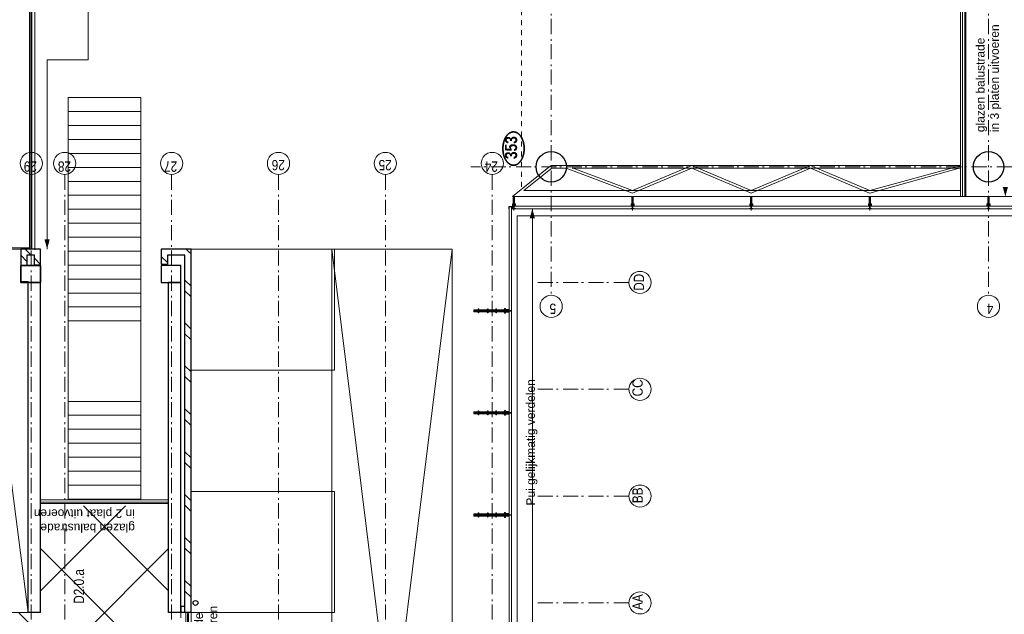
# Model space of a CAD drawing. Header units: millimetres. Extents: x -46954 to 169732, y -26853 to 94136.
# Tile 47 of 174: x -7099 to 9112, y 54794 to 64591. Entities that reach past the tile are written whole.
import ezdxf
from ezdxf.enums import TextEntityAlignment as Align

# ---------------------------------------------------------------- set-up
doc = ezdxf.new("R2010")
doc.units = ezdxf.units.MM
doc.header["$LTSCALE"] = 400
for name, pattern in [('STYLE_01', [0.416641, 0.208282, -0.208359]), ('STYLE_06', [1.041641, 0.625, -0.208282, 0.069427, -0.138931]), ('STYLE_15', [0.240945, 0.11811, -0.059055, 0.004724, -0.059055]), ('STYLE_16', [0.177165, 0.11811, -0.059055]), ('STYLE_21', [0.138889, 0.069444, -0.069444])]:
    doc.linetypes.add(name, pattern=pattern)
for name, color, linetype, lineweight in [('Buitenkozijnen', 140, 'Continuous', 15), ('Detailaanduiding', 5, 'Continuous', 70), ('mat-baksteen', 5, 'Continuous', 25), ('mat-beton (ihwg)', 5, 'Continuous', 25), ('mat-glas-hor', 140, 'Continuous', 15), ('mat-glas-vert', 140, 'Continuous', 15), ('mat-staal_zink', 140, 'Continuous', 15), ('None', 7, 'Continuous', 9), ('Ruimtenummers', 5, 'Continuous', 25), ('Sloopwerk', 5, 'Continuous', 25), ('Tekst', 140, 'Continuous', 15)]:
    doc.layers.add(name, color=color, linetype=linetype, lineweight=lineweight)
doc.layers.add('inlay', color=6, linetype='Continuous')
doc.styles.add('Arial', font='arial.ttf', dxfattribs={"height": 176.388889})
doc.styles.add('Arial Narrow', font='ARIALN.TTF', dxfattribs={"height": 222.25})
doc.styles.add('Arial Narrow (bold)', font='ARIALNB.TTF', dxfattribs={"height": 172.861111})
doc.styles.get("Standard").update_dxf_attribs({"font": 'arial.ttf'})

# ---------------------------------------------------------------- blocks, each defined once
blk = doc.blocks.new('*U325')
at = {"layer": 'None', "color": 43, "linetype": 'Continuous', "lineweight": 9}
for p, q in [((30156, -5073), (30662, -5697)), ((30156, -5073), (30156, -12446)), ((30256, -5260), (30631, -5723)), ((30256, -5260), (30256, -12446)), ((30626, -5710), (30626, -5956)), ((30666, -5710), (30666, -12446)), ((30626, -5957), (30213, -7048)), ((30632, -6054), (30256, -7048)), ((30626, -6053), (30626, -12446)), ((30213, -7049), (30624, -8025)), ((30256, -7048), (30668, -8026)), ((30624, -8026), (30213, -9002)), ((30668, -8025), (30256, -9003)), ((30213, -9003), (30624, -9979)), ((30256, -9002), (30668, -9979)), ((30624, -9979), (30214, -10953)), ((30668, -9979), (30256, -10957)), ((30214, -10954), (30627, -12451)), ((30256, -10956), (30665, -12441))]:
    blk.add_line(p, q, dxfattribs=at)
blk = doc.blocks.new('*U554')
at = {"layer": 'None', "color": 8, "linetype": 'Continuous', "lineweight": 5}
for points in [[(23301, 220), (25298, 220), (25298, -2140), (23301, -2140)], [(27294, 220), (29291, 220), (29291, -2140), (27294, -2140)], [(29291, -2100), (21404, -2100), (21404, -4080), (29291, -4080)]]:
    blk.add_lwpolyline(points, close=True, dxfattribs=at)
at = {"layer": 'None', "color": 8, "linetype": 'Continuous', "lineweight": 5, "flags": 128}
blk.add_lwpolyline([(29291, -2100), (21404, -3076), (21404, -3104), (29291, -4080)], dxfattribs=at)
blk = doc.blocks.new('*U555')
at = {"layer": 'None', "color": 8, "linetype": 'Continuous', "lineweight": 5}
for points in [[(25172, 2245), (25402, 2245), (25402, 1045), (25172, 1045)], [(25402, 2245), (25632, 2245), (25632, 1045), (25402, 1045)], [(25632, 2245), (25862, 2245), (25862, 1045), (25632, 1045)], [(25862, 2245), (26092, 2245), (26092, 1045), (25862, 1045)], [(26092, 2245), (26322, 2245), (26322, 1045), (26092, 1045)], [(26322, 2245), (26552, 2245), (26552, 1045), (26322, 1045)], [(26552, 2245), (26782, 2245), (26782, 1045), (26552, 1045)], [(26782, 2245), (28107, 2245), (28107, 1045), (26782, 1045)], [(28107, 2245), (28337, 2245), (28337, 1045), (28107, 1045)], [(28337, 2245), (28567, 2245), (28567, 1045), (28337, 1045)], [(28567, 2245), (28797, 2245), (28797, 1045), (28567, 1045)], [(28797, 2245), (29027, 2245), (29027, 1045), (28797, 1045)], [(29027, 2245), (29257, 2245), (29257, 1045), (29027, 1045)], [(29257, 2245), (29487, 2245), (29487, 1045), (29257, 1045)], [(29487, 2245), (29717, 2245), (29717, 1045), (29487, 1045)], [(29717, 2245), (29947, 2245), (29947, 1045), (29717, 1045)], [(29947, 2245), (30177, 2245), (30177, 1045), (29947, 1045)], [(30177, 2245), (30407, 2245), (30407, 1045), (30177, 1045)], [(30407, 2245), (30637, 2245), (30637, 1045), (30407, 1045)], [(30637, 2245), (30867, 2245), (30867, 1045), (30637, 1045)], [(30867, 2245), (31097, 2245), (31097, 1045), (30867, 1045)], [(31097, 2245), (31327, 2245), (31327, 1045), (31097, 1045)], [(31327, 2245), (31557, 2245), (31557, 1045), (31327, 1045)], [(31557, 2245), (31787, 2245), (31787, 1045), (31557, 1045)]]:
    blk.add_lwpolyline(points, close=True, dxfattribs=at)
blk = doc.blocks.new('Kolom O 500')
at = {"layer": 'mat-beton (ihwg)', "lineweight": 25}
blk.add_circle((0, 0), 250, dxfattribs=at)
blk = doc.blocks.new('*X1045')
at = {"layer": 'None', "lineweight": 9}
blk.add_line((29071, 610), (29171, 710), dxfattribs=at)
blk = doc.blocks.new('*X1046')
at = {"layer": 'None', "lineweight": 9}
blk.add_line((29251, 260), (29291, 300), dxfattribs=at)
blk = doc.blocks.new('*X1047')
at = {"layer": 'None', "lineweight": 9}
for p, q in [((23555, 220), (23655, 320)), ((23731, 220), (23831, 320)), ((24262, 220), (24362, 320)), ((24438, 220), (24538, 320)), ((24969, 220), (25069, 320)), ((25145, 220), (25245, 320)), ((25676, 220), (25776, 320)), ((25852, 220), (25952, 320)), ((26383, 220), (26483, 320)), ((26559, 220), (26659, 320)), ((27090, 220), (27190, 320)), ((27266, 220), (27366, 320)), ((27797, 220), (27897, 320)), ((27974, 220), (28074, 320)), ((28504, 220), (28604, 320)), ((28681, 220), (28781, 320)), ((29211, 220), (29251, 260))]:
    blk.add_line(p, q, dxfattribs=at)
blk = doc.blocks.new('HWA')
at = {"layer": 'None', "color": 92, "linetype": 'Continuous', "lineweight": 25}
blk.add_circle((0, -74), 40, dxfattribs=at)
blk = doc.blocks.new('*X1050')
at = {"layer": 'None', "lineweight": 9}
blk.add_line((29088, 2925), (29188, 3025), dxfattribs=at)
blk = doc.blocks.new('*X1051')
at = {"layer": 'None', "lineweight": 9}
blk.add_line((29039, 2700), (29139, 2800), dxfattribs=at)
blk = doc.blocks.new('*U382')
at = {"layer": 'None', "color": 8, "lineweight": 5, "flags": 128}
for points in [[(-5, -154), (-5, -154, 0.414214), (-5, -155), (-5, -173), (-5, -173, 0.414214), (-5, -173), (-4, -173), (-4, -173, 0.414214), (-3, -173), (-3, -173, 0.414214), (-4, -172), (-4, -172), (-4, -169), (-4, -169, -0.414214), (-4, -168), (-3, -168), (-3, -168, 0.221695), (-2, -168), (-1, -167), (-1, -167, -0.466308), (1, -167), (2, -168), (2, -168, 0.221695), (3, -168), (4, -168), (4, -168, -0.414214), (5, -169), (5, -172), (4, -172), (4, -172, 0.414214), (4, -173), (4, -173, 0.414214), (4, -173), (5, -173), (5, -173, 0.414214), (6, -173), (6, -155), (6, -155, 0.414214), (5, -154), (5, -154), (5, -155), (5, -155, -0.414214), (4, -155), (4, -155), (4, -155, -0.414214), (3, -155), (3, -151), (3, -151, -0.414214), (4, -150), (4, -150), (4, -150, -0.414214), (5, -150), (5, -151), (5, -151), (5, -151, 0.414214), (6, -150), (6, -138), (6, -138, 0.351868), (5, -137), (5, -137, 0.351868), (5, -137), (4, -139), (4, -139, 0.314902), (4, -139), (4, -140), (4, -140, -0.198912), (5, -140), (5, -140), (5, -140, -0.198912), (4, -140), (4, -141), (4, -141, 0.414214), (4, -141), (4, -141), (4, -141, -0.198912), (5, -141), (5, -142), (5, -142, -0.198912), (4, -142), (4, -142), (4, -142, 0.414214), (4, -142), (4, -143), (4, -143, -0.198912), (5, -143), (5, -143), (5, -143, -0.087489), (5, -143), (4, -144), (4, -149), (4, -149, -0.414214), (4, -149), (-4, -149), (-4, -149, -0.414214), (-4, -149), (-4, -144), (-4, -143), (-4, -143, -0.087489), (-4, -143), (-4, -143), (-4, -143, -0.198912), (-4, -143), (-4, -142), (-4, -142, 0.414214), (-4, -142), (-4, -142), (-4, -142, -0.198912), (-4, -142), (-4, -141), (-4, -141, -0.198912), (-4, -141), (-4, -141), (-4, -141, 0.414214), (-4, -141), (-4, -140), (-4, -140, -0.198912), (-4, -140), (-4, -140), (-4, -140, -0.198912), (-4, -140), (-4, -139), (-4, -139, 0.314902), (-4, -139), (-5, -137), (-5, -137, 0.351868), (-5, -137), (-5, -137, 0.351868), (-5, -138), (-5, -150), (-5, -150, 0.414214), (-5, -151), (-5, -151), (-5, -150), (-5, -150, -0.414214), (-4, -150), (-4, -150), (-4, -150, -0.414214), (-3, -151), (-3, -155), (-3, -155, -0.414214), (-4, -155), (-4, -155), (-4, -155, -0.414214), (-5, -155), (-5, -154)], [(-4, -162, -0.414214), (-4, -161), (-3, -161), (-3, -161, 0.414214), (-2, -161), (-2, -160), (-2, -160, 0.414214), (-3, -160), (-4, -160), (-4, -160, -0.414214), (-4, -160), (-4, -157), (-4, -157, -0.414214), (-4, -156), (4, -156), (4, -156, -0.414214), (5, -157), (5, -160), (5, -160, -0.414214), (4, -160), (3, -160), (3, -160, 0.414214), (3, -160), (3, -161), (3, -161, 0.414214), (3, -161), (4, -161), (4, -161, -0.414214), (5, -162), (5, -167), (5, -167, -0.414214), (4, -167), (3, -167), (3, -167, -0.221695), (3, -167), (2, -166), (2, -166, 0.466308), (-2, -166), (-3, -167), (-3, -167, -0.221695), (-3, -167), (-4, -167), (-4, -167, -0.414214), (-4, -167), (-4, -162)], [(-2, -150, 0.414214), (-2, -150), (-2, -155), (-2, -155, 0.414214), (-2, -155), (2, -155), (2, -155, 0.414214), (2, -155), (2, -150), (2, -150, 0.414214), (2, -150), (-2, -150)]]:
    blk.add_lwpolyline(points, format="xyb", close=True, dxfattribs=at)
blk = doc.blocks.new('*U383')
at = {"layer": 'None', "color": 8, "lineweight": 5, "flags": 128}
for points in [[(-13, -183), (-13, -182), (-14, -181), (-14, -181, 0.36397), (-15, -181), (-15, -181), (-15, -182), (-15, -182, -0.36397), (-16, -182), (-16, -182), (-16, -181), (-16, -181, 0.36397), (-17, -181), (-17, -181), (-17, -182), (-17, -182, -0.36397), (-18, -182), (-18, -182), (-18, -181), (-18, -181, 0.36397), (-18, -181), (-18, -181), (-19, -182), (-19, -182, -0.36397), (-19, -182), (-19, -182), (-20, -181), (-20, -181, 0.36397), (-20, -181), (-20, -181), (-21, -182), (-21, -182, -0.36397), (-21, -182), (-21, -182), (-22, -181), (-22, -181, 0.36397), (-22, -181), (-22, -181), (-22, -181), (-23, -181), (-23, -181), (-23, -181, 0.36397), (-24, -181), (-24, -181), (-24, -181), (-24, -181), (-24, -181, -0.267949), (-25, -181), (-25, -181), (-25, -181), (-25, -181, 0.339454), (-25, -181), (-25, -181, 0.339454), (-25, -181), (-25, -181), (-25, -184), (-25, -184, 0.414214), (-25, -185), (-25, -185), (-24, -185), (-24, -185, 0.414214), (-24, -184), (-24, -184), (-24, -183), (-24, -183, 0.236068), (-24, -182), (-24, -182), (-24, -182, -0.548276), (-24, -182), (-24, -182, -0.548276), (-24, -182), (-24, -182), (-24, -182, 0.250388), (-24, -182), (-24, -182), (-23, -182), (-23, -182, -0.414214), (-22, -183), (-22, -183), (-22, -183), (-22, -183, 0.414214), (-22, -184), (-22, -184), (-22, -184), (-22, -184, 0.131652), (-22, -184), (-22, -184), (-20, -183), (-13, -183)], [(-6, -181), (-6, -181, -0.388879), (-9, -183), (-9, -183), (-20, -183), (-22, -184), (-23, -184), (-23, -183), (-24, -183), (-24, -185), (24, -185), (24, -183), (23, -183), (23, -184), (22, -184), (20, -183), (9, -183), (9, -183, -0.388879), (6, -181), (6, -181), (5, -173), (3, -173), (3, -171), (-2, -171), (-2, -173), (-5, -173), (-6, -181)], [(14, -183), (14, -182), (15, -181), (15, -181, -0.36397), (15, -181), (15, -181), (15, -182), (15, -182, 0.36397), (16, -182), (16, -182), (16, -181), (16, -181, -0.36397), (17, -181), (17, -181), (17, -182), (17, -182, 0.36397), (18, -182), (18, -182), (18, -181), (18, -181, -0.36397), (19, -181), (19, -181), (19, -182), (19, -182, 0.36397), (19, -182), (19, -182), (20, -181), (20, -181, -0.36397), (20, -181), (20, -181), (21, -182), (21, -182, 0.36397), (21, -182), (21, -182), (22, -181), (22, -181, -0.36397), (22, -181), (22, -181), (22, -181), (23, -181), (24, -181), (24, -181, -0.36397), (24, -181), (24, -181), (24, -181), (25, -181), (25, -181, 0.267949), (25, -181), (25, -181), (25, -181), (25, -181, -0.339454), (25, -181), (25, -181, -0.339454), (26, -181), (26, -181), (26, -184), (26, -184, -0.414214), (25, -185), (25, -185), (24, -185), (24, -185, -0.414214), (24, -184), (24, -184), (24, -183), (24, -183, -0.236068), (24, -182), (24, -182), (24, -182, 0.548276), (24, -182), (24, -182, 0.548276), (24, -182), (24, -182), (24, -182, -0.250388), (24, -182), (24, -182), (23, -182), (23, -182, 0.414214), (23, -183), (23, -183), (23, -183), (23, -183, -0.414214), (22, -184), (22, -184), (22, -184), (22, -184, -0.131652), (22, -184), (22, -184), (21, -183), (14, -183)]]:
    blk.add_lwpolyline(points, format="xyb", close=True, dxfattribs=at)
blk = doc.blocks.new('verticale stijl 150x50 UV')
at = {"layer": 'None', "color": 8, "linetype": 'STYLE_15', "lineweight": 5}
blk.add_line((0, -216), (0, 35), dxfattribs=at)
at = {"layer": 'None', "color": 8, "lineweight": 5}
for p, q in [((-26, -143), (-26, -143)), ((-26, -144), (-26, -144)), ((-25, -133), (-25, -133)), ((-25, -134), (-25, -134)), ((-25, -135), (-25, -135)), ((-25, -136), (-25, -136)), ((-25, -137), (-25, -137)), ((-25, -137), (-25, -137)), ((-25, -138), (-25, -138)), ((-25, -139), (-25, -139)), ((-25, -140), (-25, -140)), ((-25, -141), (-25, -141)), ((-25, -142), (-25, -142)), ((-25, -142), (-25, -142)), ((-25, -143), (-25, -143)), ((-25, -145), (-25, -145)), ((-24, -133), (-24, -133)), ((-24, -134), (-24, -134)), ((-24, -135), (-24, -135)), ((-24, -135), (-24, -135)), ((-24, -136), (-24, -136)), ((-24, -137), (-24, -137)), ((-24, -138), (-24, -138)), ((-24, -139), (-24, -139)), ((-24, -139), (-24, -139)), ((-24, -140), (-24, -140)), ((-24, -141), (-24, -141)), ((-24, -142), (-24, -142)), ((-24, -143), (-24, -143)), ((-24, -144), (-24, -144)), ((-23, -133), (-23, -133)), ((-23, -134), (-23, -134)), ((-23, -135), (-23, -135)), ((-23, -136), (-23, -136)), ((-23, -137), (-23, -137)), ((-23, -137), (-23, -137)), ((-23, -138), (-23, -138)), ((-23, -139), (-23, -139)), ((-23, -140), (-23, -140)), ((-23, -141), (-23, -141)), ((-23, -142), (-23, -142)), ((-23, -145), (-23, -145)), ((-22, -127), (-22, -127)), ((-22, -128), (-22, -128)), ((-22, -129), (-22, -129)), ((-22, -129), (-22, -129)), ((-22, -130), (-22, -130)), ((-22, -131), (-22, -131)), ((-22, -132), (-22, -132)), ((-22, -133), (-22, -133)), ((-22, -133), (-22, -133)), ((-22, -133), (-22, -133)), ((-22, -134), (-22, -134)), ((-22, -134), (-22, -134)), ((-22, -135), (-22, -135)), ((-22, -135), (-22, -135)), ((-22, -140), (-22, -140)), ((-22, -140), (-22, -140)), ((-22, -141), (-22, -141)), ((-22, -141), (-22, -141)), ((-22, -142), (-22, -142)), ((-22, -144), (-22, -144)), ((-22, -145), (-22, -145)), ((-21, -126), (-21, -126)), ((-21, -129), (-21, -129)), ((-21, -130), (-21, -130)), ((-21, -131), (-21, -131)), ((-21, -131), (-21, -131)), ((-21, -132), (-21, -132)), ((-21, -133), (-21, -133)), ((-21, -134), (-21, -134)), ((-21, -135), (-21, -135)), ((-21, -135), (-21, -135)), ((-21, -136), (-21, -136)), ((-21, -137), (-21, -137)), ((-21, -138), (-21, -138)), ((-21, -139), (-21, -139)), ((-21, -139), (-21, -139)), ((-21, -140), (-21, -140)), ((-21, -141), (-21, -141)), ((-21, -144), (-21, -144)), ((-20, -126), (-20, -126)), ((-20, -130), (-20, -130)), ((-20, -131), (-20, -131)), ((-20, -132), (-20, -132)), ((-20, -133), (-20, -133)), ((-20, -133), (-20, -133)), ((-20, -134), (-20, -134)), ((-20, -135), (-20, -135)), ((-20, -136), (-20, -136)), ((-20, -137), (-20, -137)), ((-20, -137), (-20, -137)), ((-20, -138), (-20, -138)), ((-20, -139), (-20, -139)), ((-20, -140), (-20, -140)), ((-20, -141), (-20, -141)), ((-20, -142), (-20, -142)), ((-20, -142), (-20, -142)), ((-20, -143), (-20, -143)), ((-20, -144), (-20, -144)), ((-19, -126), (-19, -126)), ((-19, -127), (-19, -127)), ((-19, -129), (-19, -129)), ((-19, -130), (-19, -130)), ((-19, -131), (-19, -131)), ((-19, -131), (-19, -131)), ((-19, -132), (-19, -132)), ((-19, -133), (-19, -133)), ((-19, -134), (-19, -134)), ((-19, -135), (-19, -135)), ((-19, -140), (-19, -140)), ((-19, -141), (-19, -141)), ((-19, -142), (-19, -142)), ((-18, -128), (-18, -128)), ((-18, -129), (-18, -129)), ((-18, -129), (-18, -129)), ((-18, -133), (-18, -133)), ((-18, -134), (-18, -134)), ((-18, -135), (-18, -135)), ((-18, -140), (-18, -140)), ((-18, -141), (-18, -141)), ((-18, -142), (-18, -142)), ((-18, -142), (-18, -142)), ((-17, -133), (-17, -133)), ((-17, -133), (-17, -133)), ((-17, -134), (-17, -134)), ((-17, -134), (-17, -134)), ((-17, -135), (-17, -135)), ((-17, -135), (-17, -135)), ((-17, -135), (-17, -135)), ((-17, -136), (-17, -136)), ((-17, -136), (-17, -136)), ((-17, -137), (-17, -137)), ((-17, -137), (-17, -137)), ((-17, -137), (-17, -137)), ((-17, -138), (-17, -138)), ((-17, -138), (-17, -138)), ((-17, -139), (-17, -139)), ((-17, -139), (-17, -139)), ((-17, -139), (-17, -139)), ((-17, -140), (-17, -140)), ((-17, -140), (-17, -140)), ((-17, -141), (-17, -141)), ((-17, -141), (-17, -141)), ((-17, -142), (-17, -142)), ((-17, -142), (-17, -142)), ((-17, -142), (-17, -142)), ((-17, -143), (-17, -143)), ((-17, -143), (-17, -143)), ((-16, -141), (-16, -141)), ((-16, -142), (-16, -142)), ((-16, -143), (-16, -143)), ((-16, -144), (-16, -144)), ((-15, -142), (-15, -142)), ((-15, -143), (-15, -143)), ((-15, -144), (-15, -144)), ((-15, -145), (-15, -145)), ((-14, -142), (-14, -142)), ((-14, -143), (-14, -143)), ((-14, -144), (-14, -144)), ((-14, -144), (-14, -144)), ((-13, -143), (-13, -143)), ((-13, -144), (-13, -144))]:
    blk.add_line(p, q, dxfattribs=at)
at = {"layer": 'None', "color": 8, "linetype": 'STYLE_16', "lineweight": 5}
for p, q in [((-2, -155), (0, -154)), ((-2, -157), (-2, -155)), ((-1, -157), (-1, -155)), ((-1, -157), (-1, -155)), ((2, -155), (0, -154)), ((1, -157), (1, -155)), ((2, -157), (2, -155)), ((2, -157), (2, -155))]:
    blk.add_line(p, q, dxfattribs=at)
at = {"layer": 'None', "color": 8, "linetype": 'Continuous', "lineweight": 5, "flags": 128}
for points in [[(-10, 15), (10, 15), (10, -105), (25, -105), (25, -117), (-25, -117), (-25, -105), (-10, -105)], [(-8, 13), (-8, -105), (8, -105), (8, 13)], [(8, -107), (-8, -107), (-23, -107), (-23, -115), (23, -115), (23, -107)]]:
    blk.add_lwpolyline(points, close=True, dxfattribs=at)
at = {"layer": 'None', "color": 8, "lineweight": 5, "flags": 128}
for points in [[(-15, -145), (-15, -145, 0.390793), (-13, -144), (-13, -144, 0.390793), (-14, -142), (-14, -142, -0.352623), (-16, -140), (-16, -133), (-16, -133, 0.414214), (-16, -133), (-18, -133), (-18, -133), (-18, -133, -0.520293), (-18, -133), (-18, -130), (-18, -130), (-18, -128), (-18, -128, -0.577863), (-18, -128), (-18, -128), (-18, -128, 0.366605), (-18, -127), (-18, -127, 0.366605), (-18, -127), (-18, -127, -0.130834), (-19, -126), (-19, -126, 0.439074), (-21, -126), (-21, -126, -0.133252), (-22, -127), (-22, -127, 0.366605), (-22, -127), (-22, -127, 0.366605), (-22, -128), (-22, -128), (-22, -128, -0.577455), (-22, -128), (-22, -130), (-22, -130), (-22, -133), (-22, -133, -0.52048), (-22, -133), (-22, -133), (-25, -133), (-25, -133, 0.414214), (-25, -133), (-25, -141), (-25, -141, -0.255976), (-26, -143), (-26, -143, 0.749676), (-25, -145), (-21, -145), (-21, -145, 0.414214), (-19, -143), (-19, -143, -0.402808), (-19, -142), (-19, -142, -0.402808), (-18, -143), (-18, -143, 0.233259), (-18, -143), (-15, -144), (-15, -144, -0.419014), (-15, -144), (-15, -144, -0.419014), (-15, -144), (-16, -144), (-16, -144, 0.414214), (-16, -144), (-16, -144, 0.414214), (-16, -145)], [(-23, -142), (-23, -142, 0.418874), (-24, -142), (-24, -142, -0.396568), (-25, -143), (-25, -143, 0.437017), (-26, -144), (-26, -144, 0.437017), (-25, -144), (-22, -144), (-22, -144, 0.263556), (-20, -143), (-20, -143, 0.552342), (-21, -142)], [(25, -133), (25, -117), (23, -117), (-23, -117), (-25, -117), (-25, -133), (-22, -133), (-22, -128), (-23, -128), (-23, -127), (-22, -127), (-22, -125), (-22, -124), (-22, -120), (-22, -120, -0.414214), (-20, -119), (-20, -119), (-20, -119, -0.414214), (-18, -120), (-18, -124), (-18, -125), (-18, -127), (-18, -127), (-18, -128), (-18, -128), (-18, -133), (-16, -133), (-16, -120), (-16, -120, -0.414214), (-15, -119), (-15, -119), (-7, -119), (-7, -119, -0.414214), (-5, -120), (-5, -137), (-4, -137), (-4, -140), (-4, -140), (-4, -140), (-4, -141), (-4, -141), (-4, -142), (-4, -142), (-4, -143), (-4, -144), (-4, -149), (-2, -149), (-2, -138), (-2, -138, -0.414214), (0, -136), (0, -136), (0, -136, -0.414214), (2, -138), (2, -149), (4, -149), (4, -144), (4, -143), (4, -142), (4, -142), (4, -141), (4, -141), (4, -140), (4, -140), (4, -140), (4, -137), (5, -137), (5, -120), (5, -120, -0.414214), (7, -119), (7, -119), (15, -119), (15, -119, -0.414214), (16, -120), (16, -133), (18, -133), (18, -128), (18, -128), (18, -127), (18, -127), (18, -125), (18, -124), (18, -120), (18, -120, -0.414214), (20, -119), (20, -119), (20, -119, -0.414214), (22, -120), (22, -124), (22, -125), (22, -127), (23, -127), (23, -128), (22, -128), (22, -133)], [(-23, -136), (-23, -136, -0.414214), (-22, -135), (-22, -135, -0.414214), (-21, -136), (-21, -139), (-21, -139, -0.414214), (-22, -140), (-22, -140, -0.414214), (-23, -139)], [(-21, -128, -0.29188), (-21, -127), (-20, -127), (-20, -127, -0.344328), (-20, -127), (-19, -127), (-19, -127, -0.29188), (-19, -128), (-19, -130), (-19, -130, -0.348796), (-20, -130), (-20, -130, -0.348796), (-21, -130), (-21, -128)], [(-19, -140, -0.414214), (-20, -139), (-20, -136), (-20, -136, -0.414214), (-19, -135), (-19, -135, -0.414214), (-18, -136), (-18, -139), (-18, -139, -0.414214), (-19, -140)], [(0, -157), (0, -157, -0.163834), (-4, -156), (-4, -156), (-4, -156, -0.234469), (-5, -155), (-5, -155), (-5, -154), (5, -154), (5, -155), (5, -155, -0.234469), (4, -156), (4, -156), (4, -156, -0.163834), (0, -157), (0, -157)], [(15, -145), (15, -145, -0.390793), (13, -144), (13, -144, -0.390793), (14, -142), (14, -142, 0.352623), (16, -140), (16, -133), (16, -133, -0.414214), (16, -133), (18, -133), (18, -133), (18, -133, 0.520293), (18, -133), (18, -130), (18, -130), (18, -128), (18, -128, 0.577863), (18, -128), (18, -128), (18, -128, -0.366605), (18, -127), (18, -127, -0.366605), (18, -127), (18, -127, 0.130834), (19, -126), (19, -126, -0.439074), (21, -126), (21, -126, 0.133252), (22, -127), (22, -127, -0.366605), (22, -127), (22, -127, -0.366605), (22, -128), (22, -128), (22, -128, 0.577455), (22, -128), (22, -130), (22, -130), (22, -133), (22, -133, 0.52048), (22, -133), (22, -133), (25, -133), (25, -133, -0.414214), (25, -133), (25, -141), (25, -141, 0.255976), (26, -143), (26, -143, -0.749676), (25, -145), (21, -145), (21, -145, -0.414214), (19, -143), (19, -143, 0.402808), (19, -142), (19, -142, 0.402808), (18, -143), (18, -143, -0.233259), (18, -143), (15, -144), (15, -144, 0.419014), (15, -144), (15, -144, 0.419014), (15, -144), (16, -144), (16, -144, -0.414214), (16, -144), (16, -144, -0.414214), (16, -145)], [(19, -140, 0.414214), (20, -139), (20, -136), (20, -136, 0.414214), (19, -135), (19, -135, 0.414214), (18, -136), (18, -139), (18, -139, 0.414214), (19, -140)], [(21, -128, 0.29188), (21, -127), (20, -127), (20, -127, 0.344328), (20, -127), (19, -127), (19, -127, 0.29188), (19, -128), (19, -130), (19, -130, 0.348796), (20, -130), (20, -130, 0.348796), (21, -130), (21, -128)], [(23, -142), (23, -142, -0.418874), (24, -142), (24, -142, 0.396568), (25, -143), (25, -143, -0.437017), (26, -144), (26, -144, -0.437017), (25, -144), (22, -144), (22, -144, -0.263556), (20, -143), (20, -143, -0.552342), (21, -142)], [(23, -136), (23, -136, 0.414214), (22, -135), (22, -135, 0.414214), (21, -136), (21, -139), (21, -139, 0.414214), (22, -140), (22, -140, 0.414214), (23, -139)]]:
    blk.add_lwpolyline(points, format="xyb", close=True, dxfattribs=at)
blk.add_lwpolyline([(4, -119), (4, -134), (-4, -134), (-4, -119)], close=True, dxfattribs=at)
at = {"layer": 'None', "color": 8, "linetype": 'STYLE_16', "lineweight": 5}
for centre, radius, start, end in [((-2, -158), 3.38, 79.3357, 100.6643), ((0, -163), 8.16, 82.9585, 97.0415), ((0, -160), 3.5, 73.4149, 106.5851), ((2, -158), 3.38, 79.3357, 100.6643)]:
    blk.add_arc(centre, radius, start, end, dxfattribs=at)
at = {"layer": 'None', "color": 7}
for name in ['*U382', '*U383']:
    blk.add_blockref(name, (0, 0), dxfattribs=at)
blk = doc.blocks.new('*U1173')
at = {"layer": 'mat-glas-hor', "color": 8, "lineweight": 5}
for p, q in [((29991, -5065), (29961, -5084)), ((29961, -5065), (29991, -5084))]:
    blk.add_line(p, q, dxfattribs=at)
at = {"layer": 'None', "color": 8, "lineweight": 5}
blk.add_lwpolyline([(29991, -5084), (29961, -5084), (29961, -5065), (29991, -5065)], close=True, dxfattribs=at)
blk = doc.blocks.new('*U1174')
at = {"layer": 'mat-staal_zink', "color": 8, "lineweight": 5}
for points in [[(29991, -5013), (29954, -5013), (29954, -5010), (29994, -5010), (29994, -5084), (29991, -5084)], [(29961, -5065), (29986, -5065), (29986, -5062), (29958, -5062), (29958, -5084), (29961, -5084)]]:
    blk.add_lwpolyline(points, close=True, dxfattribs=at)
at = {"layer": 'None', "color": 8, "linetype": 'Continuous', "lineweight": 5}
blk.add_lwpolyline([(29954, -5018), (29954, -5013), (29991, -5013), (29991, -5062), (29958, -5062), (29958, -5058), (29986, -5058), (29986, -5018)], close=True, dxfattribs=at)
at = {"layer": 'None', "color": 7}
blk.add_blockref('*U1173', (0, 0), dxfattribs=at)
blk = doc.blocks.new('Detail')
at = {"layer": 'Detailaanduiding', "color": 1, "linetype": 'Continuous', "lineweight": 35}
blk.add_open_spline([(-134, 154), (-70, 177), (77, 177), (141, 154), (205, 130), (242, 90), (278, 49), (278, 2), (278, -45), (242, -85), (205, -126), (141, -149), (77, -173), (-70, -173), (-134, -149), (-198, -126), (-235, -85), (-272, -45), (-272, 2), (-272, 49), (-235, 90), (-198, 130), (-134, 154)], degree=2, knots=[0, 0, 0, 0.097932, 0.195864, 0.195864, 0.280023, 0.280023, 0.347931, 0.347931, 0.415846, 0.415846, 0.5, 0.5, 0.597932, 0.695864, 0.695864, 0.780023, 0.780023, 0.847931, 0.847931, 0.915846, 0.915846, 1, 1, 1], dxfattribs=at)
at = {"layer": 'Detailaanduiding', "style": 'Arial Narrow (bold)'}
blk.add_attdef('Detail', text='', height=198, dxfattribs=at).set_placement((-170, 142), align=Align.TOP_LEFT)
at = {"layer": 'None', "color": 0, "flags": 1}
blk.add_attdef('Fragment', (-272, -528), '', height=198, dxfattribs=at)
blk = doc.blocks.new('*X1228')
at = {"layer": 'None', "lineweight": 9}
blk.add_line((29191, 2852), (29291, 2952), dxfattribs=at)
blk = doc.blocks.new('*U1229')
at = {"layer": 'None', "color": 8, "linetype": 'STYLE_01', "lineweight": 5}
blk.add_line((23301, 390), (21471, 390), dxfattribs=at)
at = {"layer": 'None', "color": 43, "linetype": 'Continuous', "lineweight": 9}
for p, q in [((23301, 308), (21471, 308)), ((23301, 220), (21471, 220))]:
    blk.add_line(p, q, dxfattribs=at)
at = {"layer": 'None', "color": 140, "linetype": 'Continuous', "lineweight": 15}
for p, q in [((21485, 278), (23285, 278)), ((21485, 262), (21485, 278)), ((21485, 262), (23285, 262)), ((23285, 262), (23285, 278))]:
    blk.add_line(p, q, dxfattribs=at)
blk = doc.blocks.new('ba-bout glaszwaard')
at = {"layer": 'None', "color": 8, "lineweight": 5}
for p, q in [((-11.5, 5), (-9.5, 5)), ((47.5, 5), (45.5, 5)), ((-11.5, -5), (-9.5, -5)), ((47.5, -5), (45.5, -5))]:
    blk.add_line(p, q, dxfattribs=at)
at = {"layer": 'None', "color": 8, "linetype": 'Continuous', "lineweight": 5}
for p, q in [((-2.5, 3), (-8.5, 3)), ((38.5, 3), (44.5, 3)), ((-2.5, -3), (-8.5, -3)), ((38.5, -3), (44.5, -3))]:
    blk.add_line(p, q, dxfattribs=at)
at = {"layer": 'None', "color": 8, "linetype": 'STYLE_21', "lineweight": 5}
blk.add_lwpolyline([(-11.5, 2.5), (47.5, 2.5), (47.5, -2.5), (-11.5, -2.5)], close=True, dxfattribs=at)
at = {"layer": 'None', "color": 8, "linetype": 'Continuous', "lineweight": 5, "flags": 128}
for points in [[(-1.5, 6, 0.4142136), (-2.5, 7), (-8.5, 7, 0.4142136), (-9.5, 6), (-9.5, -6, 0.4142136), (-8.5, -7), (-2.5, -7, 0.4142136), (-1.5, -6)], [(37.5, 6, -0.4142136), (38.5, 7), (44.5, 7, -0.4142136), (45.5, 6), (45.5, -6, -0.4142136), (44.5, -7), (38.5, -7, -0.4142136), (37.5, -6)]]:
    blk.add_lwpolyline(points, format="xyb", close=True, dxfattribs=at)
at = {"layer": 'None', "color": 8, "linetype": 'Continuous', "lineweight": 5}
for points in [[(-1.5, 9), (-0.5, 9), (-0.5, -9), (-1.5, -9)], [(36.5, 9), (37.5, 9), (37.5, -9), (36.5, -9)]]:
    blk.add_lwpolyline(points, close=True, dxfattribs=at)
at = {"layer": 'None', "color": 8, "lineweight": 5}
for centre, start, end in [((-11.5, 0), 90, 270), ((47.5, 0), 270, 90)]:
    blk.add_arc(centre, 5, start, end, dxfattribs=at)
at = {"layer": 'None', "color": 8, "linetype": 'Continuous', "lineweight": 5}
for centre, start, end in [((-8.5, 4), 180, 270), ((-8.5, 2), 90, 180), ((-2.5, 4), 270, 0), ((-2.5, 2), 0, 90), ((38.5, 4), 180, 270), ((38.5, 2), 90, 180), ((44.5, 4), 270, 0), ((44.5, 2), 0, 90), ((-8.5, -2), 180, 270), ((-8.5, -4), 90, 180), ((-2.5, -4), 0, 90), ((38.5, -4), 90, 180), ((44.5, -2), 270, 0), ((44.5, -4), 0, 90)]:
    blk.add_arc(centre, 1, start, end, dxfattribs=at)
blk = doc.blocks.new('*U1304')
at = {"layer": 'None', "color": 8, "lineweight": 5}
for p, q in [((-16, -507), (-14, -507)), ((-16, -517), (-14, -517)), ((52, -507), (50, -507)), ((52, -517), (50, -517))]:
    blk.add_line(p, q, dxfattribs=at)
at = {"layer": 'None', "color": 8, "linetype": 'Continuous', "lineweight": 5}
for p, q in [((-6, -509), (-12, -509)), ((-6, -515), (-12, -515)), ((42, -509), (48, -509)), ((42, -515), (48, -515))]:
    blk.add_line(p, q, dxfattribs=at)
for points in [[(-22, -503), (-4, -503), (-4, -521), (-22, -521)], [(-6, -503), (-4, -503), (-4, -521), (-6, -521)], [(40, -503), (58, -503), (58, -521), (40, -521)], [(40, -503), (42, -503), (42, -521), (40, -521)]]:
    blk.add_lwpolyline(points, close=True, dxfattribs=at)
at = {"layer": 'None', "color": 8, "linetype": 'STYLE_21', "lineweight": 5}
blk.add_lwpolyline([(-16, -510), (52, -510), (52, -515), (-16, -515)], close=True, dxfattribs=at)
at = {"layer": 'None', "color": 8, "linetype": 'Continuous', "lineweight": 5, "flags": 128}
for points in [[(-6, -506, 0.414214), (-6, -505), (-12, -505, 0.414214), (-14, -506), (-14, -518, 0.414214), (-12, -519), (-6, -519, 0.414214), (-6, -518)], [(42, -506, -0.414214), (42, -505), (48, -505, -0.414214), (50, -506), (50, -518, -0.414214), (48, -519), (42, -519, -0.414214), (42, -518)]]:
    blk.add_lwpolyline(points, format="xyb", close=True, dxfattribs=at)
at = {"layer": 'None', "color": 8, "lineweight": 5}
for centre, start, end in [((-16, -512), 90, 270), ((52, -512), 270, 90)]:
    blk.add_arc(centre, 5, start, end, dxfattribs=at)
at = {"layer": 'None', "color": 8, "linetype": 'Continuous', "lineweight": 5}
for centre, start, end in [((-12, -508), 180, 270), ((-12, -510), 90, 180), ((-12, -514), 180, 270), ((-12, -516), 90, 180), ((-6, -508), 270, 0), ((-6, -510), 0, 90), ((-6, -516), 0, 90), ((42, -508), 180, 270), ((42, -510), 90, 180), ((42, -516), 90, 180), ((48, -508), 270, 0), ((48, -510), 0, 90), ((48, -514), 270, 0), ((48, -516), 0, 90)]:
    blk.add_arc(centre, 1, start, end, dxfattribs=at)
blk = doc.blocks.new('*U1305')
at = {"layer": 'mat-glas-vert', "lineweight": 15}
blk.add_lwpolyline([(10, 0), (26, 0), (26, -550), (10, -550)], close=True, dxfattribs=at)
at = {"layer": 'None', "color": 8, "lineweight": 5}
for points in [[(0, 0), (10, 0), (10, -550), (0, -550)], [(26, 0), (36, 0), (36, -550), (26, -550)], [(-4, -577), (13, -577), (13, -580), (-4, -580)], [(18, -619), (13, -620), (13, -580), (18, -581), (23, -580), (23, -620)], [(23, -577), (40, -577), (40, -580), (23, -580)]]:
    blk.add_lwpolyline(points, close=True, dxfattribs=at)
at = {"layer": 'None', "color": 43, "lineweight": 9}
for points in [[(13, -577), (-4, -577), (-4, -490), (-1, -490), (-1, -574), (13, -574)], [(23, -577), (40, -577), (40, -490), (37, -490), (37, -574), (23, -574)]]:
    blk.add_lwpolyline(points, close=True, dxfattribs=at)
at = {"layer": 'None', "color": 140, "lineweight": 15}
blk.add_lwpolyline([(0, -550), (36, -550), (36, -565), (0, -565)], close=True, dxfattribs=at)
at = {"layer": 'None', "color": 8}
for p in [(0, -75), (0, -227), (0, -366)]:
    blk.add_blockref('ba-bout glaszwaard', p, dxfattribs=at)
at = {"layer": 'None', "color": 7}
blk.add_blockref('*U1304', (0, 0), dxfattribs=at)
blk = doc.blocks.new('glazen vin')
at = {"layer": 'None', "color": 7}
blk.add_blockref('*U1305', (0, 0), dxfattribs=at)
blk = doc.blocks.new('*U1336')
at = {"layer": 'None', "color": 43, "linetype": 'Continuous', "lineweight": 9}
for centre in [(28347, -5710), (28347, -12910)]:
    blk.add_circle(centre, 183, dxfattribs=at)
at = {"layer": 'None', "color": 43, "char_height": 169, "width": 160.91, "attachment_point": 1, "rotation": 90, "style": 'Arial Narrow'}
for s, insert in [('5', (28223, -5790)), ('4', (28223, -12990))]:
    blk.add_mtext(s, dxfattribs=dict(at, insert=insert))

msp = doc.modelspace()

# ---------------------------------------------------------------- linework, layer by layer
at = {"layer": 'Buitenkozijnen', "color": 43, "linetype": 'Continuous', "lineweight": 9}
for p, q in [((23247.75696, 61676.57274), (1015.48964, 61676.57274)), ((23247.75696, 61361.30075), (1090.84083, 61361.30075))]:
    msp.add_line(p, q, dxfattribs=at)
at = {"layer": 'Buitenkozijnen', "color": 140, "linetype": 'Continuous', "lineweight": 15}
for p, q in [((960.2272, 53041.57274), (960.2272, 61496.57274)), ((1000.2272, 53041.57274), (1000.2272, 61496.57274)), ((1032.66676, 61516.57274), (23247.75696, 61516.57274)), ((1032.66676, 61476.57274), (23247.75696, 61476.57274))]:
    msp.add_line(p, q, dxfattribs=at)
at = {"layer": 'inlay'}
for p, q in [((-6757.73324, 55180.80662), (-5354.88065, 56583.65921)), ((-4647.77387, 55181.20504), (-6050.22804, 56583.65921)), ((-7912.75355, 52611.57274), (-4647.77387, 55876.55243)), ((-4447.73324, 53566.95084), (-6757.33482, 55876.55243)), ((-4337.73324, 52042.73728), (-7116.5687, 54821.57274))]:
    msp.add_line(p, q, dxfattribs=at)
at = {"layer": 'mat-baksteen', "lineweight": 25}
for p, q in [((-7082.73324, 60811.57274), (-7082.73324, 60546.53211)), ((-6757.73324, 60811.57274), (-7082.73324, 60811.57274)), ((-6757.73324, 60546.53211), (-6757.73324, 60811.57274)), ((-4767.77387, 60811.57274), (-4767.77387, 60561.57274)), ((-4277.73324, 60811.57274), (-4767.77387, 60811.57274)), ((-4277.73324, 54821.57274), (-4277.73324, 60811.57274)), ((-6982.73324, 60711.57274), (-6982.73324, 60546.53211)), ((-6857.73324, 60711.57274), (-6982.73324, 60711.57274)), ((-6857.73324, 60546.53211), (-6857.73324, 60711.57274)), ((-4667.77387, 60711.57274), (-4667.77387, 60561.57274)), ((-4377.73324, 60711.57274), (-4667.77387, 60711.57274)), ((-4377.73324, 54821.57274), (-4377.73324, 60711.57274)), ((-7082.73324, 60546.53211), (-6982.73324, 60546.53211)), ((-6757.73324, 60546.53211), (-6857.73324, 60546.53211)), ((-4767.77387, 60561.57274), (-4667.77387, 60561.57274)), ((-4447.77387, 54921.57274), (-4447.77387, 54821.57274)), ((-4377.73324, 54921.57274), (-4447.77387, 54921.57274)), ((-4277.73324, 54821.57274), (-4447.77387, 54821.57274)), ((-4277.73324, 54821.57274), (-4377.73324, 54821.57274))]:
    msp.add_line(p, q, dxfattribs=at)
at = {"layer": 'mat-beton (ihwg)', "lineweight": 25}
for p, q in [((-6757.73324, 60261.57274), (-6957.73324, 60261.57274)), ((-6957.73324, 54821.57274), (-6957.73324, 60261.57274)), ((-6757.73324, 54821.57274), (-6757.73324, 60261.57274)), ((-4447.77387, 60261.57274), (-4647.77387, 60261.57274)), ((-4647.77387, 54821.57274), (-4647.77387, 60261.57274)), ((-4447.77387, 54821.57274), (-4447.77387, 60261.57274)), ((-6757.73324, 54821.57274), (-6957.73324, 54821.57274)), ((-4447.77387, 54821.57274), (-4647.77387, 54821.57274))]:
    msp.add_line(p, q, dxfattribs=at)
for points in [[(-6757.73324, 60261.57274), (-6757.73324, 60541.57274), (-7082.73324, 60541.57274), (-7082.73324, 60261.57274)], [(-7082.73324, 60261.57274), (-7082.73324, 60541.57274), (-6757.73324, 60541.57274), (-6757.73324, 60261.57274)], [(-4447.77387, 60261.57274), (-4447.77387, 60541.57274), (-4767.77387, 60541.57274), (-4767.77387, 60261.57274)]]:
    msp.add_lwpolyline(points, close=True, dxfattribs=at)
at = {"layer": 'None', "color": 43, "linetype": 'STYLE_06', "lineweight": 9}
for p, q in [((1652.26676, 93770.51338), (1652.26676, 60050.61274)), ((8852.26676, 93770.51338), (8852.26676, 60050.61274)), ((32572.26676, 62166.57274), (326.6329, 62166.57274))]:
    msp.add_line(p, q, dxfattribs=at)
at = {"layer": 'None', "color": 140, "linetype": 'Continuous', "lineweight": 15}
for p, q in [((-6899.73324, 60816.53211), (-6899.73324, 82951.57274)), ((-6915.73324, 60816.53211), (-6915.73324, 76126.57274)), ((-6899.73324, 60816.53211), (-6899.73324, 76126.57274)), ((-6915.73324, 60816.53211), (-6915.73324, 68941.61338)), ((8422.26676, 61676.57274), (8422.26676, 65118.57309)), ((8462.26676, 61676.57274), (8462.26676, 65118.57309)), ((8462.26676, 61676.57274), (8422.26676, 61676.57274)), ((-6899.73324, 60816.53211), (-6915.73324, 60816.53211)), ((-6757.73324, 56680.44124), (-4647.77387, 56680.44124)), ((-6757.73324, 56640.44124), (-4647.77387, 56640.44124))]:
    msp.add_line(p, q, dxfattribs=at)
at = {"layer": 'None', "color": 43, "linetype": 'Continuous', "lineweight": 9}
for p, q in [((8480.26676, 77994.57274), (8480.26676, 61676.57274)), ((8392.26676, 77906.57274), (8392.26676, 61676.57274)), ((-6935.73287, 76146.57274), (-6935.73287, 60816.53211)), ((-6847.73324, 76146.57274), (-6847.73324, 60796.53211)), ((1341.40066, 53031.57274), (1341.40066, 61476.57274)), ((1090.84083, 61361.30075), (1090.84083, 53031.57274))]:
    msp.add_line(p, q, dxfattribs=at)
at = {"layer": 'None', "color": 43, "linetype": 'STYLE_01', "lineweight": 9}
msp.add_line((1162.26676, 77916.57274), (1162.26676, 61816.57274), dxfattribs=at)
at = {"layer": 'None', "color": 8, "lineweight": 5}
for p, q in [((-5969.39397, 68951.61338), (-5969.39397, 63927.57274)), ((-6647.73324, 63927.57274), (-6647.73324, 60811.57274)), ((-6647.73324, 63927.57274), (-5969.39397, 63927.57274))]:
    msp.add_line(p, q, dxfattribs=at)
at = {"layer": 'None', "color": 7, "linetype": 'STYLE_06', "lineweight": 9}
for p, q in [((-6907.73324, 62040.09284), (-6907.73324, 51857.57274)), ((-6357.73324, 62040.09284), (-6352.55434, 51857.57274)), ((-4597.73324, 62040.09284), (-4597.73324, 51857.57274)), ((-2837.73324, 62040.09284), (-2837.73324, 51857.57274)), ((-1077.73324, 62040.09284), (-1077.73324, 51857.57274)), ((682.26676, 62040.09284), (682.26676, 51857.57274)), ((2931.30692, 60261.57274), (1431.30692, 60261.57274)), ((2931.30692, 58501.57274), (1431.30692, 58501.57274)), ((2931.30692, 56741.57274), (1431.30692, 56741.57274)), ((2931.30692, 54981.57274), (1431.30692, 54981.57274))]:
    msp.add_line(p, q, dxfattribs=at)
at = {"layer": 'None', "color": 8, "linetype": 'Continuous', "lineweight": 5}
msp.add_lwpolyline([(-8632.73346, 60831.57274), (-8632.73346, 60816.53211), (-8507.73324, 60816.53211), (-8507.73324, 60811.57274), (-6935.73287, 60811.57274), (-6935.73287, 60831.57274)], close=True, dxfattribs=at)
at = {"layer": 'None', "color": 43, "linetype": 'Continuous', "lineweight": 9}
msp.add_lwpolyline([(-8507.73324, 54821.57274), (-6957.73324, 54821.57274), (-6957.73324, 60275.26673), (-7082.73324, 60275.26673), (-7082.73324, 60811.57274), (-8507.73324, 60811.57274)], close=True, dxfattribs=at)
msp.add_lwpolyline([(-8507.73324, 54821.57274), (-7732.73324, 60811.57274), (-6957.73324, 54821.57274)], dxfattribs=at)
at = {"layer": 'None', "color": 43, "linetype": 'Continuous', "lineweight": 9, "flags": 128}
msp.add_lwpolyline([(-4647.77387, 56327.57274), (-4647.73324, 56620.44124), (-6757.73324, 56620.44124)], dxfattribs=at)
at = {"layer": 'None', "color": 43, "linetype": 'Continuous', "lineweight": 9}
for centre in [(-6907.73324, 62222.69926), (-6357.73324, 62222.69926), (-4597.73324, 62222.69926), (-2837.73324, 62222.69926), (-1077.73324, 62222.69926), (682.26676, 62222.69926), (3113.91333, 60261.57274), (3113.91333, 58501.57274), (3113.91333, 56741.57274), (3113.91333, 54981.57274)]:
    msp.add_circle(centre, 182.60642, dxfattribs=at)
at = {"layer": 'None', "color": 8, "lineweight": 5}
for points in [[(9129.25828, 61676.57274), (9086.72134, 61835.32274), (9171.79521, 61835.32274)], [(-6647.73324, 60811.57274), (-6690.27017, 60970.32274), (-6605.1963, 60970.32274)]]:
    msp.add_solid(points, dxfattribs=at)
at = {"layer": 'None', "color": 43, "lineweight": 9}
msp.add_solid([(1341.40066, 61476.57274), (1383.9376, 61317.82274), (1298.86373, 61317.82274)], dxfattribs=at)

# ---------------------------------------------------------------- block references
at = {"layer": 'Buitenkozijnen', "color": 43, "rotation": 90}
msp.add_blockref('Kolom O 500', (1652.26676, 62166.57274), dxfattribs=at)
at = {"layer": 'Buitenkozijnen', "color": 7, "rotation": 90}
msp.add_blockref('Kolom O 500', (8852.26676, 62166.57274), dxfattribs=at)
at = {"layer": 'Buitenkozijnen', "color": 7, "xscale": -1}
for p in [(1037.27889, 61661.19674), (2991.02889, 61661.19674), (4944.77889, 61661.19674), (6898.52889, 61661.19674), (8852.27886, 61661.19674)]:
    msp.add_blockref('verticale stijl 150x50 UV', p, dxfattribs=at)
at = {"layer": 'Detailaanduiding', "color": 7, "rotation": 90}
msp.add_blockref('Detail', (1033.97098, 62463.85697), dxfattribs=at).add_auto_attribs({'Detail': '353'})
at = {"layer": 'mat-baksteen', "rotation": 90}
for name in ['*X1228', '*X1046', '*X1050', '*X1051', '*X1045', '*X1047']:
    msp.add_blockref(name, (-4057.73324, 31520.51338), dxfattribs=at)
at = {"layer": 'None', "color": 7, "rotation": 90}
for name, p in [('*U555', (-4057.73324, 31520.51338)), ('*U325', (-4057.73324, 31520.51338)), ('*U1174', (-4057.73324, 31520.51338)), ('*U554', (-4057.73324, 31520.51338)), ('*U1336', (-4057.73324, 31520.51338)), ('glazen vin', (380.2272, 59776.37274)), ('glazen vin', (380.2272, 58094.37274)), ('glazen vin', (380.2272, 56412.37274)), ('*U1229', (-4057.73324, 31520.51338))]:
    msp.add_blockref(name, p, dxfattribs=at)
at = {"layer": 'Sloopwerk', "color": 7, "rotation": 90}
msp.add_blockref('HWA', (-4277.73324, 54981.57274), dxfattribs=at)

# ---------------------------------------------------------------- texts
at = {"layer": 'None', "color": 8, "char_height": 169.333333, "attachment_point": 1, "style": 'Arial Narrow'}
for s, insert, rotation in [('29', (-6815.50431, 62085.69018), 180), ('28', (-6253.73092, 62085.69018), 180), ('27', (-4505.50431, 62085.69018), 180), ('26', (-2733.73092, 62109.94168), 180), ('25', (-973.73092, 62109.94168), 180), ('24', (774.49569, 62085.69018), 180), ('DD', (3011.15575, 60124.26637), 90), ('CC', (2989.03, 58385.15608), 90), ('BB', (2989.03, 56625.15608), 90), ('AA', (2989.03, 54865.15608), 90)]:
    msp.add_mtext(s, dxfattribs=dict(at, insert=insert, rotation=rotation))
at = {"layer": 'Ruimtenummers', "insert": (-6209.12768, 54967.60226), "char_height": 169.333333, "attachment_point": 1, "rotation": 90, "style": 'Arial Narrow'}
msp.add_mtext('D2.0.a', dxfattribs=at)
at = {"layer": 'Tekst', "color": 43, "char_height": 141.1111111, "attachment_point": 1, "style": 'Arial'}
for s, insert, rotation in [('glazen balustrade\\Pin 3 platen uitvoeren', (8645.77546, 62738.24566), 90), ('Pui gelijkmatig verdelen', (1241.74094, 56585.33663), 90), ('glazen balustrade\\Pin 2 plaat uitvoeren', (-5202.04247, 56145.64386), 180), ('glazen balustrade\\Pin 1 plaat uitvoeren', (-4223.67344, 53266.41418), 90)]:
    msp.add_mtext(s, dxfattribs=dict(at, insert=insert, rotation=rotation))

doc.saveas('drawing.dxf')
